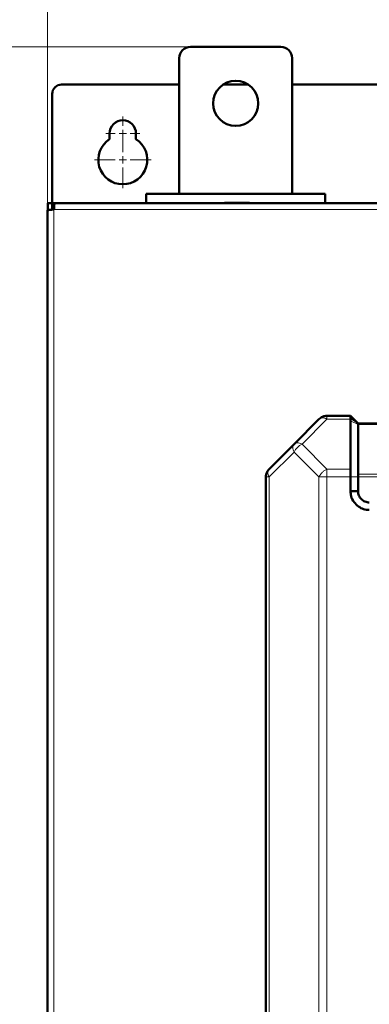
# Model space of a CAD drawing. Header units: millimetres. Extents: x 0 to 420, y 0 to 297.
# Tile 5 of 12: x 67 to 90, y 167 to 233. Entities that reach past the tile are written whole.
import ezdxf

# ---------------------------------------------------------------- set-up
doc = ezdxf.new("R2010")
doc.units = ezdxf.units.MM
doc.styles.add('SLDTEXTSTYLE0', font='TXT', dxfattribs={"width": 0.7, "bigfont": 'bigfont'})
doc.styles.add('SLDTEXTSTYLE1', font='TXT', dxfattribs={"width": 0.7})
doc.dimstyles.new('SLDDIMSTYLE0', dxfattribs={"dimtxt": 5, "dimasz": 5, "dimexe": 0, "dimexo": 0.0625, "dimgap": 1.25, "dimtad": 2, "dimdec": 1, "dimlfac": 4, "dimrnd": 1e-09, "dimzin": 12, "dimdsep": 46, "dimtxsty": 'SLDTEXTSTYLE1', "dimsah": 1, "dimcen": 0.09, "dimadec": 0, "dimazin": 3, "dimtfac": 1, "dimtdec": 3, "dimtofl": 0, "dimtmove": 0, "dimatfit": 3, "dimfxl": 1, "dimfrac": 2, "dimtolj": 1, "dimtzin": 12, "dimarcsym": 0})

# ---------------------------------------------------------------- blocks, each defined once
blk = doc.blocks.new('_D')
at = {"color": 7, "linetype": 'Continuous', "lineweight": 0}
for p, q in [((78.158, 230.931), (46.447, 230.931)), ((47.447, 230.931), (47.447, 84.681)), ((78.658, 84.681), (46.447, 84.681))]:
    blk.add_line(p, q, dxfattribs=at)
at = {"color": 7, "linetype": 'Continuous', "lineweight": 18}
for points in [[(47.447, 230.931), (46.678, 225.931), (48.216, 225.931)], [(47.447, 84.681), (48.216, 89.681), (46.678, 89.681)]]:
    blk.add_solid(points, dxfattribs=at)
at = {"color": 7, "linetype": 'Continuous', "lineweight": 18, "insert": (41.002, 156.205), "char_height": 5, "attachment_point": 1, "rotation": 90, "style": 'SLDTEXTSTYLE0'}
blk.add_mtext('В', dxfattribs=at)
blk = doc.blocks.new('_D_1')
at = {"color": 7, "linetype": 'Continuous', "lineweight": 0}
for p, q in [((68.668, 220.089), (68.668, 249.931)), ((136.156, 220.566), (136.156, 249.931)), ((68.668, 248.931), (136.156, 248.931))]:
    blk.add_line(p, q, dxfattribs=at)
at = {"color": 7, "linetype": 'Continuous', "lineweight": 18}
for points in [[(68.668, 248.931), (73.668, 248.161), (73.668, 249.7)], [(136.156, 248.931), (131.156, 249.7), (131.156, 248.161)]]:
    blk.add_solid(points, dxfattribs=at)
at = {"color": 7, "linetype": 'Continuous', "lineweight": 18, "insert": (100.457, 255.376), "char_height": 5, "attachment_point": 1, "style": 'SLDTEXTSTYLE0'}
blk.add_mtext('Ш', dxfattribs=at)
blk = doc.blocks.new('SW_CENTERMARKSYMBOL_0')
at = {"color": 0, "linetype": 'Continuous', "lineweight": 18}
for p, q in [((0, 0.5), (0, 1.125)), ((-0.5, 0), (-1.125, 0)), ((0, 0), (-0.25, 0)), ((0, 0), (0, 0.25)), ((0, 0), (0, -0.25)), ((0, 0), (0.25, 0)), ((0.5, 0), (1.125, 0)), ((0, -0.5), (0, -1.125))]:
    blk.add_line(p, q, dxfattribs=at)
blk = doc.blocks.new('SW_CENTERMARKSYMBOL_1')
at = {"color": 0, "linetype": 'Continuous', "lineweight": 18}
for p, q in [((0, 0.5), (0, 1.875)), ((-0.5, 0), (-1.875, 0)), ((0, 0), (-0.25, 0)), ((0, 0), (0, 0.25)), ((0, 0), (0, -0.25)), ((0, 0), (0.25, 0)), ((0.5, 0), (1.875, 0)), ((0, -0.5), (0, -1.875))]:
    blk.add_line(p, q, dxfattribs=at)

msp = doc.modelspace()

# ---------------------------------------------------------------- linework, layer by layer
at = {"color": 7, "linetype": 'Continuous', "lineweight": 50}
for p, q in [((78.168, 230.931), (84.168, 230.931)), ((77.418, 221.181), (77.418, 230.181)), ((84.918, 230.181), (84.918, 221.181)), ((77.418, 228.431), (69.606, 228.431)), ((81.997, 228.431), (80.339, 228.431)), ((98.668, 228.431), (84.918, 228.431)), ((68.981, 227.806), (68.981, 220.556)), ((72.793, 224.8), (72.793, 225.181)), ((74.543, 225.181), (74.543, 224.8)), ((87.106, 221.181), (75.231, 221.181)), ((75.231, 221.181), (75.231, 220.556)), ((87.106, 221.181), (87.106, 220.556)), ((68.681, 220.556), (68.681, 220.084)), ((68.681, 220.556), (68.981, 220.556)), ((68.981, 220.122), (68.981, 220.556)), ((69.043, 220.556), (69.043, 220.256)), ((69.145, 220.556), (69.043, 220.556)), ((135.691, 220.556), (69.145, 220.556)), ((80.413, 220.556), (80.413, 220.581)), ((80.499, 220.581), (80.413, 220.581)), ((80.499, 220.556), (80.499, 220.581)), ((80.552, 220.556), (80.552, 220.581)), ((82.079, 220.581), (81.25, 220.581)), ((82.079, 220.556), (82.079, 220.581)), ((68.668, 220.079), (68.668, 95.282)), ((69.043, 220.181), (68.981, 220.181)), ((69.043, 220.256), (69.047, 220.256)), ((69.043, 220.127), (69.043, 220.206)), ((86.699, 206.211), (85.043, 204.556)), ((88.793, 206.431), (87.229, 206.431)), ((89.293, 205.931), (88.793, 206.431)), ((88.793, 206.211), (88.793, 206.247)), ((88.793, 206.211), (88.793, 206.103)), ((88.794, 202.9), (88.793, 206.103)), ((115.793, 205.931), (89.293, 205.931)), ((89.293, 202.547), (89.293, 205.857)), ((85.043, 204.556), (83.388, 202.9)), ((83.168, 202.37), (83.168, 151.116)), ((88.793, 201.431), (88.793, 202.37)), ((89.293, 201.431), (89.293, 202.37)), ((88.793, 201.431), (89.293, 201.431))]:
    msp.add_line(p, q, dxfattribs=at)
at = {"color": 9, "linetype": 'Continuous', "lineweight": 18}
for p, q in [((81.25, 220.581), (81.25, 220.556)), ((68.981, 220.231), (69.044, 220.231)), ((135.743, 220.131), (69.093, 220.131)), ((69.093, 220.131), (69.093, 95.231)), ((87.229, 206.211), (85.574, 204.556)), ((87.229, 206.431), (87.229, 206.211)), ((88.793, 206.211), (87.229, 206.211)), ((89.293, 205.931), (88.793, 206.247)), ((89.293, 205.857), (88.793, 206.103)), ((115.793, 205.857), (89.293, 205.857)), ((85.043, 204.025), (83.388, 202.37)), ((86.699, 202.37), (85.043, 204.025)), ((85.574, 204.556), (87.229, 202.9)), ((88.794, 202.9), (87.229, 202.9)), ((87.229, 202.9), (87.229, 202.37)), ((83.388, 202.37), (83.168, 202.37)), ((83.388, 202.37), (83.388, 151.116)), ((86.699, 202.37), (86.699, 151.116)), ((87.229, 202.37), (87.229, 151.116)), ((88.793, 202.37), (87.229, 202.37)), ((89.293, 202.37), (88.793, 202.37)), ((89.293, 202.547), (115.793, 202.547)), ((115.793, 202.37), (89.293, 202.37))]:
    msp.add_line(p, q, dxfattribs=at)
at = {"color": 7, "linetype": 'Continuous', "lineweight": 50}
msp.add_circle((81.168, 227.181), 1.5, dxfattribs=at)
for centre, radius, start, end in [((78.168, 230.181), 0.75, 90, 180), ((84.168, 230.181), 0.75, 0, 90), ((69.606, 227.806), 0.625, 90, 180), ((73.668, 225.181), 0.875, 0, 180), ((73.668, 223.431), 1.625, 122.57897, 57.42103), ((69.393, 220.206), 0.35, 143.59948, 180)]:
    msp.add_arc(centre, radius, start, end, dxfattribs=at)
at = {"color": 9, "linetype": 'Continuous', "lineweight": 18}
msp.add_arc((86.138, 203.461), 1.232, 117.27378, 152.72622, dxfattribs=at)
at = {"color": 7, "linetype": 'Continuous', "lineweight": 50}
for points in [[(69.145, 220.556), (69.141, 220.549), (69.132, 220.536), (69.119, 220.438), (69.106, 220.298), (69.098, 220.186), (69.093, 220.131)], [(69.093, 220.131), (69.038, 220.126), (68.926, 220.118), (68.786, 220.105), (68.687, 220.092), (68.675, 220.083), (68.668, 220.079)], [(86.699, 206.211), (86.735, 206.244), (86.809, 206.309), (86.94, 206.377), (87.082, 206.422), (87.18, 206.428), (87.229, 206.431)], [(88.793, 206.247), (88.793, 206.3), (88.793, 206.405), (88.793, 206.422), (88.793, 206.431)], [(89.293, 205.931), (89.293, 205.93), (89.293, 205.928), (89.293, 205.913), (89.293, 205.89), (89.293, 205.868), (89.293, 205.857)], [(83.168, 202.37), (83.171, 202.419), (83.177, 202.517), (83.221, 202.659), (83.29, 202.79), (83.355, 202.864), (83.388, 202.9)], [(89.293, 202.547), (89.293, 202.535), (89.293, 202.51), (89.293, 202.466), (89.293, 202.419), (89.293, 202.386), (89.293, 202.37)]]:
    msp.add_open_spline(points, degree=3, dxfattribs=at)
for points, knots in [([(80.552, 220.581), (80.546, 220.581), (80.53, 220.581), (80.512, 220.581), (80.499, 220.581)], [0, 0, 0, 0, 0.331323, 1, 1, 1, 1]), ([(81.25, 220.581), (81.233, 220.581), (81.15, 220.581), (80.999, 220.581), (80.819, 220.581), (80.676, 220.581), (80.605, 220.581), (80.559, 220.581), (80.555, 220.581), (80.552, 220.581)], [0, 0, 0, 0, 0.048179, 0.241691, 0.4361, 0.591249, 0.747255, 0.82104, 1, 1, 1, 1]), ([(88.793, 202.37), (88.793, 202.44), (88.793, 202.53), (88.793, 202.62), (88.793, 202.646), (88.794, 202.744), (88.794, 202.824), (88.794, 202.9)], [0, 0, 0, 0, 0.357033, 0.455704, 0.484948, 0.500793, 1, 1, 1, 1]), ([(90.043, 200.181), (89.914, 200.191), (89.657, 200.211), (89.302, 200.403), (89.006, 200.696), (88.817, 201.061), (88.8, 201.32), (88.793, 201.431)], [0, 0, 0, 0, 0.197417, 0.390669, 0.604477, 0.83082, 1, 1, 1, 1]), ([(90.043, 200.681), (89.994, 200.682), (89.896, 200.686), (89.708, 200.748), (89.501, 200.888), (89.36, 201.095), (89.299, 201.283), (89.295, 201.382), (89.293, 201.431)], [0, 0, 0, 0, 0.124349, 0.251215, 0.500001, 0.748788, 0.875704, 1, 1, 1, 1])]:
    msp.add_open_spline(points, degree=3, knots=knots, dxfattribs=at)
at = {"color": 9, "linetype": 'Continuous', "lineweight": 18}
for points in [[(87.229, 206.211), (87.175, 206.234), (87.068, 206.281), (86.92, 206.299), (86.789, 206.281), (86.729, 206.234), (86.699, 206.211)], [(85.043, 204.025), (85.02, 204.079), (84.974, 204.186), (84.955, 204.335), (84.974, 204.465), (85.02, 204.525), (85.043, 204.556)], [(85.043, 204.556), (85.073, 204.579), (85.134, 204.625), (85.264, 204.644), (85.413, 204.625), (85.52, 204.579), (85.574, 204.556)], [(83.388, 202.9), (83.365, 202.87), (83.318, 202.81), (83.3, 202.679), (83.318, 202.53), (83.365, 202.423), (83.388, 202.37)], [(86.699, 202.37), (86.729, 202.423), (86.789, 202.53), (86.92, 202.679), (87.068, 202.81), (87.175, 202.87), (87.229, 202.9)], [(87.229, 202.37), (87.18, 202.37), (87.082, 202.37), (86.94, 202.37), (86.809, 202.37), (86.735, 202.37), (86.699, 202.37)]]:
    msp.add_open_spline(points, degree=3, dxfattribs=at)

# ---------------------------------------------------------------- block references
at = {"color": 7, "linetype": 'Continuous', "lineweight": 0}
for name, p in [('SW_CENTERMARKSYMBOL_0', (73.668, 225.181)), ('SW_CENTERMARKSYMBOL_1', (73.668, 223.431))]:
    msp.add_blockref(name, p, dxfattribs=at)

# ---------------------------------------------------------------- dimensions: what is measured, and where the dimension line sits
at = {"color": 7, "linetype": 'Continuous', "lineweight": 18}
dim = msp.add_linear_dim(base=(136.156, 248.931), p1=(68.668, 220.079), p2=(136.156, 220.556), text='Ш', dimstyle='SLDDIMSTYLE0', dxfattribs=at)
dim.commit()
dim.dimension.update_dxf_attribs({"geometry": '_D_1', "text_midpoint": (102.412, 248.931), "dimtype": 160})
dim = msp.add_linear_dim(base=(47.447, 84.681), p1=(78.168, 230.931), p2=(78.668, 84.681), angle=90, text='В', dimstyle='SLDDIMSTYLE0', dxfattribs=at)
dim.commit()
dim.dimension.update_dxf_attribs({"geometry": '_D', "text_midpoint": (47.447, 157.806), "dimtype": 160})

doc.saveas('drawing.dxf')
